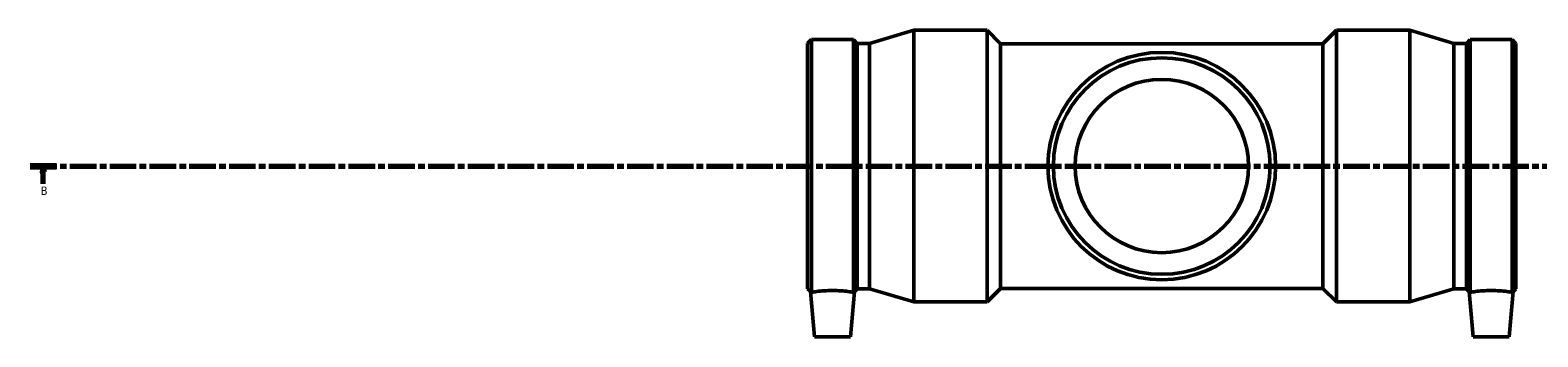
# Model space of a CAD drawing. Header units: millimetres. Extents: x -174 to 1601, y -1069 to 1179.
# Tile 1 of 8: x 103 to 729, y -1069 to -942. Entities that reach past the tile are written whole.
import ezdxf

# ---------------------------------------------------------------- set-up
doc = ezdxf.new("R2010")
doc.units = ezdxf.units.MM
doc.linetypes.add('CHAIN', pattern=[0.3543, 0.2362, -0.0295, 0.0591, -0.0295])
doc.layers.add('Section Line (ISO)', color=7, linetype='CHAIN', lineweight=70)
doc.layers.add('Visible (ISO)', color=7, linetype='Continuous', lineweight=50)
doc.styles.add('Label Text (ISO)', font='tahoma.ttf')

# ---------------------------------------------------------------- blocks, each defined once
blk = doc.blocks.new('2dTransSection0')
at = {"layer": 'Section Line (ISO)', "linetype": 'CHAIN', "ltscale": 46.615864}
blk.add_line((103.33, -998.12), (1055.66, -998.12), dxfattribs=at)
at = {"layer": 'Section Line (ISO)', "linetype": 'Continuous', "lineweight": 140}
for p, q in [((103.33, -998.12), (114.24, -998.12)), ((1044.74, -998.12), (1055.66, -998.12))]:
    blk.add_line(p, q, dxfattribs=at)
at = {"layer": 'Section Line (ISO)', "linetype": 'Continuous'}
for p, q in [((108.79, -998.12), (108.29, -1000.62)), ((108.29, -1000.62), (109.29, -1000.62)), ((108.79, -1000.62), (108.79, -998.12)), ((109.29, -1000.62), (108.79, -998.12)), ((108.79, -1005.52), (108.79, -1000.62)), ((1050.2, -998.12), (1049.7, -1000.62)), ((1049.7, -1000.62), (1050.7, -1000.62)), ((1050.2, -1000.62), (1050.2, -998.12)), ((1050.7, -1000.62), (1050.2, -998.12)), ((1050.2, -1005.52), (1050.2, -1000.62))]:
    blk.add_line(p, q, dxfattribs=at)
at = {"layer": 'Section Line (ISO)', "linetype": 'Continuous', "flags": 128}
for points in [[(109.29, -1000.62), (108.79, -998.12), (108.29, -1000.62), (109.29, -1000.62)], [(1050.7, -1000.62), (1050.2, -998.12), (1049.7, -1000.62), (1050.7, -1000.62)]]:
    blk.add_lwpolyline(points, dxfattribs=at)
at = {"layer": 'Section Line (ISO)'}
for points in [[(109.29, -1000.62), (108.79, -998.12), (108.29, -1000.62), (109.29, -1000.62)], [(1050.7, -1000.62), (1050.2, -998.12), (1049.7, -1000.62), (1050.7, -1000.62)]]:
    blk.add_solid(points, dxfattribs=at)
at = {"layer": 'Section Line (ISO)', "char_height": 3.5, "attachment_point": 7, "style": 'Label Text (ISO)'}
for insert in [(107.72, -1010.12), (1049.13, -1010.12)]:
    blk.add_mtext('B', dxfattribs=dict(at, insert=insert))

msp = doc.modelspace()

# ---------------------------------------------------------------- linework, layer by layer
at = {"layer": 'Visible (ISO)'}
for p, q in [((451.769, -947.153), (470.131, -941.621)), ((470.131, -1054.621), (470.131, -941.621)), ((470.131, -941.621), (500.496, -941.621)), ((500.496, -1054.621), (500.496, -941.621)), ((506.146, -947.271), (500.496, -941.621)), ((639.916, -947.271), (645.566, -941.621)), ((645.566, -1054.621), (645.566, -941.621)), ((645.566, -941.621), (675.931, -941.621)), ((675.931, -1054.621), (675.931, -941.621)), ((694.294, -947.153), (675.931, -941.621)), ((426.031, -947.153), (427.608, -945.576)), ((426.031, -1049.09), (426.031, -947.153)), ((427.608, -1050.598), (427.608, -945.576)), ((427.608, -945.576), (445.045, -945.576)), ((445.045, -1050.598), (445.045, -945.576)), ((446.621, -947.153), (445.045, -945.576)), ((446.621, -1049.09), (446.621, -947.153)), ((446.621, -947.153), (451.769, -947.153)), ((451.769, -1049.09), (451.769, -947.153)), ((506.146, -1048.971), (506.146, -947.271)), ((506.146, -947.271), (639.916, -947.271)), ((639.916, -1048.971), (639.916, -947.271)), ((694.294, -1049.09), (694.294, -947.153)), ((694.294, -947.153), (699.441, -947.153)), ((699.441, -947.153), (701.018, -945.576)), ((699.441, -1049.09), (699.441, -947.153)), ((701.018, -1050.598), (701.018, -945.576)), ((701.018, -945.576), (718.455, -945.576)), ((718.455, -1050.598), (718.455, -945.576)), ((720.031, -947.153), (718.455, -945.576)), ((720.031, -1049.09), (720.031, -947.153)), ((426.031, -1049.09), (427.174, -1050.232)), ((428.826, -1069.121), (427.174, -1050.232)), ((443.826, -1069.121), (445.479, -1050.232)), ((446.621, -1049.09), (445.479, -1050.232)), ((446.621, -1049.09), (451.769, -1049.09)), ((451.769, -1049.09), (470.131, -1054.621)), ((506.146, -1048.971), (500.496, -1054.621)), ((506.146, -1048.971), (639.916, -1048.971)), ((639.916, -1048.971), (645.566, -1054.621)), ((694.294, -1049.09), (675.931, -1054.621)), ((694.294, -1049.09), (699.441, -1049.09)), ((699.441, -1049.09), (700.584, -1050.232)), ((702.236, -1069.121), (700.584, -1050.232)), ((717.236, -1069.121), (718.889, -1050.232)), ((720.031, -1049.09), (718.889, -1050.232)), ((470.131, -1054.621), (500.496, -1054.621)), ((645.566, -1054.621), (675.931, -1054.621)), ((443.826, -1069.121), (428.826, -1069.121)), ((702.236, -1069.121), (717.236, -1069.121))]:
    msp.add_line(p, q, dxfattribs=at)
for radius in [47.25, 45, 36]:
    msp.add_circle((573.031, -998.121), radius, dxfattribs=at)
for points in [[(427.174, -1050.232), (427.174, -1050.232), (427.321, -1050.355), (427.608, -1050.598)], [(445.045, -1050.598), (445.331, -1050.355), (445.479, -1050.232), (445.479, -1050.232)], [(700.584, -1050.232), (700.584, -1050.232), (700.731, -1050.355), (701.018, -1050.598)], [(718.455, -1050.598), (718.741, -1050.355), (718.889, -1050.232), (718.889, -1050.232)]]:
    msp.add_open_spline(points, degree=3, dxfattribs=at)
for points, knots in [([(427.608, -1050.598), (427.692, -1050.584), (427.79, -1050.567), (428.364, -1050.474), (429.061, -1050.367), (430.673, -1050.164), (431.697, -1050.055), (433.947, -1049.9), (435.174, -1049.857), (436.326, -1049.857), (437.479, -1049.857), (438.705, -1049.9), (440.956, -1050.055), (441.979, -1050.164), (443.591, -1050.367), (444.289, -1050.474), (444.862, -1050.567), (444.96, -1050.584), (445.045, -1050.598)], [4.4074254, 4.4074254, 4.4074254, 4.4074254, 4.4903534, 4.4903534, 4.8354721, 4.8354721, 5.1812258, 5.1812258, 5.5269795, 5.5269795, 5.5269795, 5.8727332, 5.8727332, 6.2184869, 6.2184869, 6.5636056, 6.5636056, 6.6465337, 6.6465337, 6.6465337, 6.6465337]), ([(701.018, -1050.598), (701.102, -1050.584), (701.2, -1050.567), (701.774, -1050.474), (702.471, -1050.367), (704.083, -1050.164), (705.107, -1050.055), (707.357, -1049.9), (708.584, -1049.857), (710.889, -1049.857), (712.115, -1049.9), (714.366, -1050.055), (715.389, -1050.164), (717.001, -1050.367), (717.699, -1050.474), (718.272, -1050.567), (718.37, -1050.584), (718.455, -1050.598)], [1.6439356, 1.6439356, 1.6439356, 1.6439356, 1.7268636, 1.7268636, 2.0719824, 2.0719824, 2.4177361, 2.4177361, 2.7634898, 2.7634898, 3.1092434, 3.1092434, 3.4549971, 3.4549971, 3.8001159, 3.8001159, 3.8830439, 3.8830439, 3.8830439, 3.8830439])]:
    msp.add_open_spline(points, degree=3, knots=knots, dxfattribs=at)

# ---------------------------------------------------------------- block references
at = {"layer": 'Section Line (ISO)'}
msp.add_blockref('2dTransSection0', (0, 0), dxfattribs=at)

doc.saveas('drawing.dxf')
